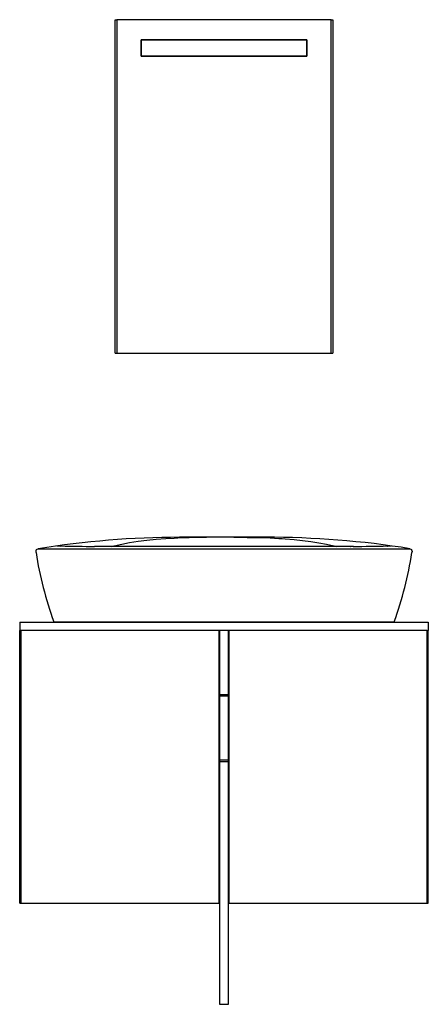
# Model space of a CAD drawing. Header units: millimetres. Extents: x 1166.05 to 1166.81, y 2163.07 to 2164.9.
import ezdxf

# ---------------------------------------------------------------- set-up
doc = ezdxf.new("R2010")
doc.units = ezdxf.units.MM
doc.layers.add('SANINDUSA', color=3, linetype='Continuous')

msp = doc.modelspace()

# ---------------------------------------------------------------- linework, layer by layer
at = {"layer": 'SANINDUSA'}
for p, q in [((1166.2272, 2164.2827), (1166.2272, 2164.9027)), ((1166.2272, 2164.9027), (1166.2302, 2164.9027)), ((1166.2302, 2164.9027), (1166.2302, 2164.2827)), ((1166.6293, 2164.9027), (1166.2302, 2164.9027)), ((1166.6293, 2164.2827), (1166.6293, 2164.9027)), ((1166.6293, 2164.9027), (1166.6323, 2164.9027)), ((1166.6323, 2164.9027), (1166.6323, 2164.2827)), ((1166.2757, 2164.865), (1166.2757, 2164.835)), ((1166.5837, 2164.865), (1166.2757, 2164.865)), ((1166.2757, 2164.835), (1166.2757, 2164.865)), ((1166.2757, 2164.865), (1166.5837, 2164.865)), ((1166.5837, 2164.835), (1166.5837, 2164.865)), ((1166.5837, 2164.865), (1166.5837, 2164.835)), ((1166.2757, 2164.835), (1166.5837, 2164.835)), ((1166.5837, 2164.835), (1166.2757, 2164.835)), ((1166.2272, 2164.2827), (1166.2302, 2164.2827)), ((1166.2302, 2164.2827), (1166.6293, 2164.2827)), ((1166.6293, 2164.2827), (1166.6323, 2164.2827)), ((1166.3527, 2163.9407), (1166.347, 2163.9407)), ((1166.5067, 2163.9407), (1166.3527, 2163.9407)), ((1166.1187, 2163.9247), (1166.1265, 2163.9245)), ((1166.1891, 2163.9238), (1166.1887, 2163.9238)), ((1166.5379, 2163.9382), (1166.5434, 2163.9379)), ((1166.6646, 2163.9238), (1166.6651, 2163.9238)), ((1166.6703, 2163.9238), (1166.6707, 2163.9238)), ((1166.7334, 2163.9245), (1166.7336, 2163.9245)), ((1166.7336, 2163.9245), (1166.7393, 2163.9246)), ((1166.0497, 2163.7827), (1166.0497, 2163.7677)), ((1166.0497, 2163.7827), (1166.8097, 2163.7827)), ((1166.6701, 2163.7827), (1166.1893, 2163.7827)), ((1166.8097, 2163.7827), (1166.8097, 2163.7677)), ((1166.0497, 2163.2607), (1166.0497, 2163.7677)), ((1166.0497, 2163.7677), (1166.0517, 2163.7677)), ((1166.0497, 2163.7677), (1166.0517, 2163.7677)), ((1166.4205, 2163.7677), (1166.0517, 2163.7677)), ((1166.0517, 2163.7677), (1166.0517, 2163.2607)), ((1166.4205, 2163.2607), (1166.4205, 2163.7677)), ((1166.4205, 2163.7677), (1166.4215, 2163.7677)), ((1166.4205, 2163.7677), (1166.4215, 2163.7677)), ((1166.4379, 2163.7677), (1166.4215, 2163.7677)), ((1166.4215, 2163.7677), (1166.4215, 2163.648)), ((1166.4379, 2163.648), (1166.4379, 2163.7677)), ((1166.4379, 2163.7677), (1166.4389, 2163.7677)), ((1166.4379, 2163.7677), (1166.4389, 2163.7677)), ((1166.4389, 2163.7677), (1166.4389, 2163.2607)), ((1166.8077, 2163.7677), (1166.4389, 2163.7677)), ((1166.8077, 2163.2607), (1166.8077, 2163.7677)), ((1166.8077, 2163.7677), (1166.8097, 2163.7677)), ((1166.8077, 2163.7677), (1166.8097, 2163.7677)), ((1166.8097, 2163.2607), (1166.8097, 2163.7677)), ((1166.4215, 2163.7477), (1166.4205, 2163.7477)), ((1166.4205, 2163.7457), (1166.4215, 2163.7457)), ((1166.4389, 2163.7477), (1166.4379, 2163.7477)), ((1166.4379, 2163.7457), (1166.4389, 2163.7457)), ((1166.4379, 2163.648), (1166.4215, 2163.648)), ((1166.4215, 2163.648), (1166.4215, 2163.646)), ((1166.4215, 2163.646), (1166.4215, 2163.5262)), ((1166.4215, 2163.646), (1166.4379, 2163.646)), ((1166.4379, 2163.646), (1166.4379, 2163.648)), ((1166.4379, 2163.5262), (1166.4379, 2163.646)), ((1166.4205, 2163.5242), (1166.4215, 2163.5242)), ((1166.4379, 2163.5262), (1166.4215, 2163.5262)), ((1166.4215, 2163.5262), (1166.4215, 2163.5242)), ((1166.4215, 2163.5242), (1166.4379, 2163.5242)), ((1166.4215, 2163.5242), (1166.4215, 2163.0727)), ((1166.4379, 2163.5242), (1166.4379, 2163.5262)), ((1166.4379, 2163.0727), (1166.4379, 2163.5242)), ((1166.4379, 2163.5242), (1166.4389, 2163.5242)), ((1166.4205, 2163.5042), (1166.4215, 2163.5042)), ((1166.4379, 2163.5042), (1166.4389, 2163.5042)), ((1166.4215, 2163.2807), (1166.4205, 2163.2807)), ((1166.4389, 2163.2807), (1166.4379, 2163.2807)), ((1166.0497, 2163.2607), (1166.0517, 2163.2607)), ((1166.0517, 2163.2607), (1166.4205, 2163.2607)), ((1166.4215, 2163.2607), (1166.4205, 2163.2607)), ((1166.4389, 2163.2607), (1166.4379, 2163.2607)), ((1166.4389, 2163.2607), (1166.8077, 2163.2607)), ((1166.8077, 2163.2607), (1166.8097, 2163.2607)), ((1166.4215, 2163.0727), (1166.4379, 2163.0727))]:
    msp.add_line(p, q, dxfattribs=at)
at = {"layer": 'SANINDUSA', "flags": 128}
for points in [[(1166.3215, 2163.9382), (1166.3372, 2163.9391), (1166.3437, 2163.9394)], [(1166.4482, 2163.9407), (1166.4551, 2163.9407), (1166.4656, 2163.9407), (1166.4752, 2163.9407), (1166.4838, 2163.9407), (1166.4913, 2163.9407), (1166.4951, 2163.9407)], [(1166.473, 2163.9404), (1166.4947, 2163.94), (1166.5157, 2163.9394)], [(1166.5157, 2163.9394), (1166.5319, 2163.9386), (1166.5379, 2163.9382)], [(1166.6646, 2163.9238), (1166.6581, 2163.9238), (1166.6503, 2163.9237), (1166.6432, 2163.9237), (1166.6362, 2163.9237), (1166.6286, 2163.9236), (1166.6204, 2163.9236), (1166.612, 2163.9236), (1166.6035, 2163.9236), (1166.5948, 2163.9235), (1166.5859, 2163.9235), (1166.5769, 2163.9235), (1166.5677, 2163.9235), (1166.5584, 2163.9235), (1166.5489, 2163.9235), (1166.5394, 2163.9234), (1166.5297, 2163.9234), (1166.5199, 2163.9234), (1166.5101, 2163.9234), (1166.5002, 2163.9234), (1166.4902, 2163.9234), (1166.4802, 2163.9234), (1166.4701, 2163.9234), (1166.46, 2163.9234), (1166.4499, 2163.9234), (1166.4397, 2163.9234), (1166.4295, 2163.9234), (1166.4193, 2163.9234), (1166.4091, 2163.9234), (1166.399, 2163.9234), (1166.3888, 2163.9234), (1166.3787, 2163.9234), (1166.3687, 2163.9234), (1166.3588, 2163.9234), (1166.3489, 2163.9234), (1166.3391, 2163.9234), (1166.3293, 2163.9234), (1166.3197, 2163.9234), (1166.3101, 2163.9235), (1166.3007, 2163.9235), (1166.2914, 2163.9235), (1166.2822, 2163.9235), (1166.2731, 2163.9235), (1166.2642, 2163.9235), (1166.2556, 2163.9236), (1166.2471, 2163.9236), (1166.2387, 2163.9236), (1166.2305, 2163.9236), (1166.2225, 2163.9237), (1166.2147, 2163.9237), (1166.207, 2163.9237), (1166.1995, 2163.9238), (1166.191, 2163.9238), (1166.1891, 2163.9238)], [(1166.2211, 2163.9237), (1166.2255, 2163.9249), (1166.2395, 2163.9281), (1166.2541, 2163.9308), (1166.2698, 2163.9332), (1166.2863, 2163.9352), (1166.3035, 2163.9369), (1166.3215, 2163.9382)], [(1166.5434, 2163.9379), (1166.56, 2163.9365), (1166.576, 2163.9349), (1166.5915, 2163.9329), (1166.6062, 2163.9306), (1166.6206, 2163.9279), (1166.6342, 2163.9248), (1166.6383, 2163.9237)], [(1166.6703, 2163.9238), (1166.6663, 2163.9238), (1166.6646, 2163.9238)], [(1166.6707, 2163.9238), (1166.6679, 2163.9238), (1166.6651, 2163.9238)], [(1166.7393, 2163.9246), (1166.7395, 2163.9246), (1166.7396, 2163.9246), (1166.7411, 2163.9247)], [(1166.0801, 2163.9122), (1166.0801, 2163.9142), (1166.0805, 2163.9161), (1166.0813, 2163.9178), (1166.0825, 2163.9189), (1166.0838, 2163.9195)], [(1166.0838, 2163.9195), (1166.1518, 2163.9195), (1166.1631, 2163.9195), (1166.1746, 2163.9195), (1166.1863, 2163.9195), (1166.1987, 2163.9195), (1166.2115, 2163.9194), (1166.2247, 2163.9194), (1166.242, 2163.9194), (1166.26, 2163.9194), (1166.2785, 2163.9194), (1166.2979, 2163.9194), (1166.3179, 2163.9194), (1166.3381, 2163.9194), (1166.3581, 2163.9194), (1166.3783, 2163.9194), (1166.3987, 2163.9194), (1166.4197, 2163.9194), (1166.4408, 2163.9194), (1166.4618, 2163.9194), (1166.4754, 2163.9194), (1166.4889, 2163.9194), (1166.5023, 2163.9194), (1166.5157, 2163.9194), (1166.5355, 2163.9194), (1166.555, 2163.9194), (1166.574, 2163.9194), (1166.5932, 2163.9194), (1166.6119, 2163.9194), (1166.6299, 2163.9194), (1166.6434, 2163.9194), (1166.6564, 2163.9194), (1166.6691, 2163.9195), (1166.6814, 2163.9195), (1166.6933, 2163.9195), (1166.705, 2163.9195), (1166.7756, 2163.9195)], [(1166.7756, 2163.9195), (1166.777, 2163.9189), (1166.7781, 2163.9177), (1166.779, 2163.9161), (1166.7794, 2163.9141), (1166.7793, 2163.9122)], [(1166.1132, 2163.7838), (1166.1824, 2163.7838), (1166.1941, 2163.7838), (1166.2061, 2163.7838), (1166.2184, 2163.7838), (1166.2311, 2163.7838), (1166.2443, 2163.7838), (1166.2579, 2163.7838), (1166.2738, 2163.7838), (1166.2903, 2163.7838), (1166.3072, 2163.7838), (1166.3245, 2163.7838), (1166.3421, 2163.7838), (1166.3599, 2163.7838), (1166.3791, 2163.7838), (1166.3985, 2163.7838), (1166.418, 2163.7838), (1166.4375, 2163.7838), (1166.457, 2163.7838), (1166.4755, 2163.7838), (1166.4939, 2163.7838), (1166.5121, 2163.7838), (1166.5301, 2163.7838), (1166.5477, 2163.7838), (1166.5649, 2163.7838), (1166.5813, 2163.7838), (1166.5974, 2163.7838), (1166.613, 2163.7838), (1166.6279, 2163.7838), (1166.6423, 2163.7838), (1166.6559, 2163.7838), (1166.6604, 2163.7838), (1166.6694, 2163.7838), (1166.7054, 2163.7838), (1166.7462, 2163.7838)]]:
    msp.add_lwpolyline(points, dxfattribs=at)
at = {"layer": 'SANINDUSA'}
for centre, radius, start, end in [((1166.3516, 2162.2433), 1.6974, 90.1551, 99.0766), ((1166.413, 2161.9259), 2.0146, 90.7559, 91.9705), ((1166.4297, 2159.7994), 4.1413, 89.4008, 90.5992), ((1166.5103, 2162.2735), 1.6672, 80.844, 90.1232), ((1166.1952, 2167.09), 3.1662, 268.7576, 269.8906), ((1166.6656, 2166.9793), 3.0555, 270.0868, 271.2711), ((1166.7619, 2164.0194), 0.6902, 188.9417, 199.9654), ((1166.0938, 2164.0204), 0.694, 340.0649, 351.028), ((1166.1147, 2163.7842), 0.0015, 195.7407, 262.7929), ((1166.7448, 2163.7841), 0.0014, 274.3138, 347.1525)]:
    msp.add_arc(centre, radius, start, end, dxfattribs=at)

doc.saveas('drawing.dxf')
